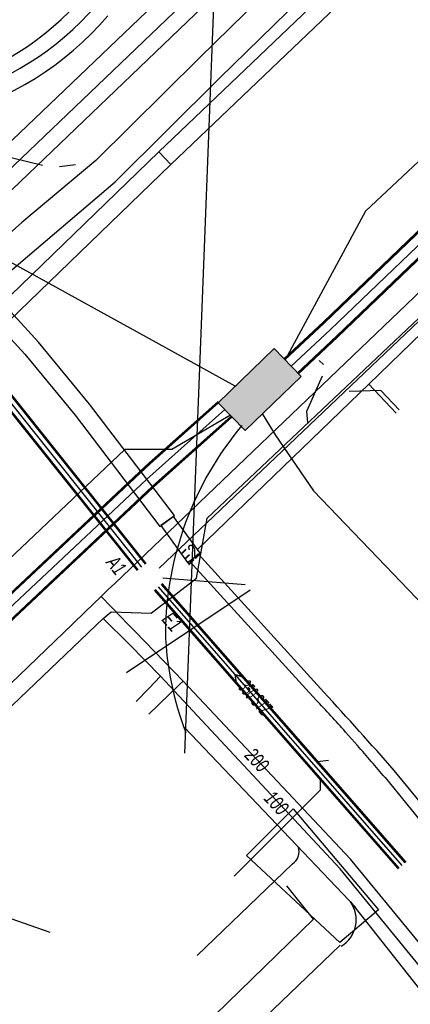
# Model space of a CAD drawing. Header units: metres. Extents: x 2695563 to 2696938, y 1260544 to 1262032.
# Tile 15 of 256: x 2695683 to 2695698, y 1260953 to 1260991. Entities that reach past the tile are written whole.
import ezdxf

# ---------------------------------------------------------------- set-up
doc = ezdxf.new("R2010")
doc.units = ezdxf.units.M
doc.linetypes.add('AUSGEZOGEN', pattern=[0])
for name, color, linetype in [('AW_LK_ Haltung Text', 7, 'AUSGEZOGEN'), ('AW_LK_Ein-Auslauftext', 24, 'AUSGEZOGEN'), ('AW_LK_Haltung', 24, 'AUSGEZOGEN'), ('AW_LK_Trasselinie', 24, 'AUSGEZOGEN'), ('EW_LK_Bauwerk_FL_Linie_Punkt', 1, 'AUSGEZOGEN'), ('EW_LK_Trasseabs', 1, 'AUSGEZOGEN'), ('EW_LK_Trasserand', 1, 'AUSGEZOGEN'), ('FM_LK_SW_BAUWERK', 94, 'AUSGEZOGEN'), ('FM_LK_SW_TRASSEKANTE', 94, 'AUSGEZOGEN'), ('GA_LK_Leitung', 32, 'AUSGEZOGEN'), ('GA_LK_Leitung_Text', 32, 'AUSGEZOGEN'), ('LKSwisscomProjekterimeterAktiv', 7, 'AUSGEZOGEN'), ('TV_LK_LEITUNG', 92, 'AUSGEZOGEN'), ('WA_LK_Leitung', 171, 'AUSGEZOGEN'), ('WA_LK_Leitung_Text', 171, 'AUSGEZOGEN')]:
    doc.layers.add(name, color=color, linetype=linetype)
doc.styles.add('ARIAL', font='arial.ttf')
pattern_1 = [(0, (2708005, 1273150), (6075, 6075), [6075, -6075]), (90, (2708005, 1273150), (-6075, 6075), [6075, -6075])]

# ---------------------------------------------------------------- blocks, each defined once
blk = doc.blocks.new('COMPLEXOBJECT_1486')
at = {"layer": 'AW_LK_Trasselinie', "color": 24, "linetype": 'AUSGEZOGEN', "transparency": 33554687}
blk.add_arc((5676.339, 10999.408), 11.039, 250.3905, 319.4564, dxfattribs=at)
blk = doc.blocks.new('COMPLEXOBJECT_1487')
at = {"layer": 'AW_LK_Trasselinie', "color": 24, "linetype": 'AUSGEZOGEN', "transparency": 33554687}
blk.add_arc((5676.342, 10999.401), 12.231, 250.6966, 319.4388, dxfattribs=at)
blk = doc.blocks.new('COMPLEXOBJECT_1546')
at = {"layer": 'AW_LK_Haltung', "color": 24, "linetype": 'AUSGEZOGEN', "transparency": 33554687}
blk.add_line((5716.755, 11022.188), (5685.181, 10991.84), dxfattribs=at)
blk.add_arc((5676.169, 10999.763), 12, 254.6386, 318.6796, dxfattribs=at)
blk = doc.blocks.new('COMPLEXOBJECT_1618')
at = {"layer": 'EW_LK_Trasserand', "color": 1, "linetype": 'AUSGEZOGEN', "transparency": 33554687}
for points in [[(5710.96, 11003.519), (5712.247, 11004.641), (5711.631, 11005.324), (5710.368, 11004.223)], [(5708.152, 11002.842), (5706.226, 11002.349), (5704.121, 11001.973)], [(5704.291, 11001.069), (5706.422, 11001.449), (5708.441, 11001.967)], [(5701.534, 11001.174), (5699.274, 10999.593), (5693.884, 10994.456), (5689.164, 10989.827), (5685.174, 10985.863), (5682.322, 10983.483), (5681.082, 10982.374)], [(5681.082, 10982.374), (5681.843, 10981.578), (5685.916, 10985.049), (5689.936, 10989.045), (5694.648, 10993.664), (5700.034, 10998.795), (5701.998, 11000.372)]]:
    blk.add_lwpolyline(points, dxfattribs=at)
for centre, radius, start, end in [((5707.042, 11007.091), 4.392, 284.6372, 319.2247), ((5707.21, 11006.786), 4.974, 284.3345, 318.9414), ((5704.673, 10995.599), 6.398, 94.947, 119.3798), ((5704.756, 10995.42), 5.668, 94.7029, 119.1124)]:
    blk.add_arc(centre, radius, start, end, dxfattribs=at)
blk = doc.blocks.new('COMPLEXOBJECT_1777')
at = {"layer": 'EW_LK_Trasserand', "color": 1, "linetype": 'AUSGEZOGEN', "transparency": 33554687}
for p, q in [((5688.793, 10970.397), (5693.656, 10965.056)), ((5694.795, 10963.822), (5695.252, 10963.307)), ((5727.507, 10924.448), (5696.665, 10962.343)), ((5696.314, 10962.065), (5727.019, 10924.352))]:
    blk.add_line(p, q, dxfattribs=at)
blk.add_lwpolyline([(5693.957, 10965.36), (5689.116, 10970.69), (5688.793, 10970.397)], dxfattribs=at)
for centre, radius, start, end in [((5555.859, 10838.682), 187.399, 41.29076, 42.53029), ((5651.197, 10924.723), 58.562, 41.88593, 43.52899), ((5650.8, 10924.222), 59.191, 39.74191, 41.32378)]:
    blk.add_arc(centre, radius, start, end, dxfattribs=at)
blk = doc.blocks.new('COMPLEXOBJECT_2756')
at = {"layer": 'FM_LK_SW_TRASSEKANTE', "color": 94, "linetype": 'AUSGEZOGEN', "transparency": 33554687}
for centre, radius, start, end in [((5700.519, 10967.521), 12.667, 140.1322, 179.3768), ((5699.572, 10968.045), 11.726, 181.8884, 201.2112)]:
    blk.add_arc(centre, radius, start, end, dxfattribs=at)
blk = doc.blocks.new('COMPLEXOBJECT_2759')
at = {"layer": 'FM_LK_SW_TRASSEKANTE', "color": 94, "linetype": 'AUSGEZOGEN', "transparency": 33554687}
blk.add_lwpolyline([(5694.983, 10957.268), (5701.705, 10948.753), (5719.127, 10927.599), (5711.754, 10937.139), (5706.281, 10932.581)], dxfattribs=at)
blk.add_arc((5694.023, 10956.579), 1.182, 300.3314, 35.6852, dxfattribs=at)
blk = doc.blocks.new('COMPLEXOBJECT_2819')
at = {"layer": 'FM_LK_SW_TRASSEKANTE', "color": 94, "linetype": 'AUSGEZOGEN', "transparency": 33554687}
blk.add_line((5692.75, 10958.741), (5689.082, 10955.202), dxfattribs=at)
blk.add_arc((5692.461, 10959.203), 0.545, 302.0418, 18.9141, dxfattribs=at)

msp = doc.modelspace()

# ---------------------------------------------------------------- hatches: boundary and pattern name
at = {"layer": 'EW_LK_Trasserand', "lineweight": 18, "transparency": 33554687}
h = msp.add_hatch(dxfattribs=at)
h.set_pattern_fill('MUSTER', color=1, scale=6075, style=0, pattern_type=2)
h.set_pattern_definition(pattern_1)
h.paths.add_polyline_path([(2695710.034, 1261006.538), (2695704.902, 1261001.623), (2695688.568, 1260986.011), (2695689.039, 1260985.521), (2695705.372, 1261001.13), (2695710.519, 1261006.029)], flags=0)
h = msp.add_hatch(dxfattribs=at)
h.set_pattern_fill('MUSTER', color=1, scale=6075, style=0, pattern_type=2)
h.set_pattern_definition(pattern_1)
h.paths.add_polyline_path([(2695682.052, 1260982.184), (2695682.813, 1260981.388), (2695686.886, 1260984.859), (2695690.906, 1260988.855), (2695695.618, 1260993.474), (2695701.004, 1260998.605), (2695702.968, 1261000.182), (2695703.036, 1261000.219), (2695703.105, 1261000.256), (2695703.174, 1261000.291), (2695703.244, 1261000.326), (2695703.315, 1261000.36), (2695703.385, 1261000.392), (2695703.456, 1261000.424), (2695703.528, 1261000.455), (2695703.6, 1261000.484), (2695703.672, 1261000.513), (2695703.745, 1261000.541), (2695703.818, 1261000.568), (2695703.892, 1261000.593), (2695703.966, 1261000.618), (2695704.04, 1261000.642), (2695704.115, 1261000.664), (2695704.189, 1261000.686), (2695704.265, 1261000.706), (2695704.34, 1261000.726), (2695704.416, 1261000.745), (2695704.491, 1261000.762), (2695704.568, 1261000.779), (2695704.644, 1261000.794), (2695704.721, 1261000.808), (2695704.797, 1261000.822), (2695704.874, 1261000.834), (2695704.951, 1261000.845), (2695705.029, 1261000.855), (2695705.106, 1261000.864), (2695705.183, 1261000.872), (2695705.261, 1261000.879), (2695707.392, 1261001.259), (2695709.411, 1261001.777), (2695709.505, 1261001.802), (2695709.598, 1261001.829), (2695709.69, 1261001.857), (2695709.782, 1261001.888), (2695709.874, 1261001.92), (2695709.965, 1261001.954), (2695710.055, 1261001.989), (2695710.144, 1261002.027), (2695710.233, 1261002.066), (2695710.321, 1261002.107), (2695710.408, 1261002.149), (2695710.494, 1261002.193), (2695710.579, 1261002.239), (2695710.664, 1261002.287), (2695710.747, 1261002.336), (2695710.83, 1261002.387), (2695710.911, 1261002.439), (2695710.992, 1261002.493), (2695711.071, 1261002.549), (2695711.149, 1261002.606), (2695711.227, 1261002.665), (2695711.303, 1261002.725), (2695711.377, 1261002.786), (2695711.451, 1261002.849), (2695711.523, 1261002.914), (2695711.594, 1261002.98), (2695711.664, 1261003.047), (2695711.733, 1261003.115), (2695711.8, 1261003.185), (2695711.866, 1261003.257), (2695711.93, 1261003.329), (2695713.217, 1261004.451), (2695712.601, 1261005.134), (2695711.338, 1261004.033), (2695711.282, 1261003.969), (2695711.224, 1261003.906), (2695711.165, 1261003.844), (2695711.105, 1261003.783), (2695711.043, 1261003.723), (2695710.981, 1261003.665), (2695710.917, 1261003.608), (2695710.853, 1261003.552), (2695710.787, 1261003.497), (2695710.72, 1261003.444), (2695710.652, 1261003.392), (2695710.583, 1261003.341), (2695710.514, 1261003.291), (2695710.443, 1261003.243), (2695710.371, 1261003.197), (2695710.299, 1261003.152), (2695710.225, 1261003.108), (2695710.151, 1261003.065), (2695710.076, 1261003.024), (2695710, 1261002.985), (2695709.923, 1261002.947), (2695709.846, 1261002.911), (2695709.768, 1261002.876), (2695709.689, 1261002.842), (2695709.61, 1261002.81), (2695709.53, 1261002.78), (2695709.449, 1261002.751), (2695709.368, 1261002.724), (2695709.287, 1261002.698), (2695709.205, 1261002.674), (2695709.122, 1261002.652), (2695707.196, 1261002.159), (2695705.091, 1261001.783), (2695705.003, 1261001.775), (2695704.916, 1261001.765), (2695704.829, 1261001.755), (2695704.741, 1261001.743), (2695704.654, 1261001.73), (2695704.567, 1261001.716), (2695704.481, 1261001.7), (2695704.394, 1261001.684), (2695704.308, 1261001.666), (2695704.222, 1261001.647), (2695704.137, 1261001.627), (2695704.051, 1261001.606), (2695703.966, 1261001.583), (2695703.881, 1261001.56), (2695703.797, 1261001.535), (2695703.713, 1261001.509), (2695703.629, 1261001.482), (2695703.546, 1261001.453), (2695703.463, 1261001.424), (2695703.38, 1261001.393), (2695703.298, 1261001.362), (2695703.216, 1261001.329), (2695703.135, 1261001.295), (2695703.055, 1261001.26), (2695702.974, 1261001.224), (2695702.895, 1261001.187), (2695702.815, 1261001.148), (2695702.737, 1261001.109), (2695702.659, 1261001.068), (2695702.581, 1261001.027), (2695702.504, 1261000.984), (2695700.244, 1260999.403), (2695694.854, 1260994.266), (2695690.134, 1260989.637), (2695686.144, 1260985.673), (2695683.292, 1260983.293)], flags=0)
h = msp.add_hatch(dxfattribs=at)
h.set_pattern_fill('MUSTER', color=1, scale=6075, style=0, pattern_type=2)
h.set_pattern_definition(pattern_1)
h.paths.add_polyline_path([(2695688.568, 1260986.011), (2695671.816, 1260969.772), (2695672.261, 1260969.294), (2695689.039, 1260985.521)], flags=0)
h = msp.add_hatch(dxfattribs=at)
h.set_pattern_fill('MUSTER', color=1, scale=6075, style=0, pattern_type=2)
h.set_pattern_definition(pattern_1)
h.paths.add_polyline_path([(2695689.169, 1260971.988), (2695685.896, 1260976.283), (2695683.936, 1260978.674), (2695682.288, 1260980.462), (2695681.778, 1260979.982), (2695683.408, 1260978.214), (2695685.346, 1260975.849), (2695688.613, 1260971.564)], flags=0)
h = msp.add_hatch(dxfattribs=at)
h.set_pattern_fill('MUSTER', color=1, scale=6075, style=0, pattern_type=2)
h.set_pattern_definition(pattern_1)
h.paths.add_polyline_path([(2695690.167, 1260970.53), (2695689.134, 1260971.952), (2695688.648, 1260971.6), (2695689.682, 1260970.177)], flags=0)
h = msp.add_hatch(dxfattribs=at)
h.set_pattern_fill('MUSTER', color=1, scale=6075, style=0, pattern_type=2)
h.set_pattern_definition(pattern_1)
h.paths.add_polyline_path([(2695689.763, 1260970.207), (2695694.626, 1260964.866), (2695694.663, 1260964.827), (2695694.701, 1260964.787), (2695694.738, 1260964.748), (2695694.775, 1260964.709), (2695694.812, 1260964.669), (2695694.849, 1260964.63), (2695694.886, 1260964.59), (2695694.923, 1260964.551), (2695694.96, 1260964.511), (2695694.997, 1260964.472), (2695695.034, 1260964.432), (2695695.071, 1260964.392), (2695695.108, 1260964.352), (2695695.145, 1260964.313), (2695695.182, 1260964.273), (2695695.218, 1260964.233), (2695695.255, 1260964.193), (2695695.292, 1260964.153), (2695695.328, 1260964.114), (2695695.365, 1260964.074), (2695695.401, 1260964.034), (2695695.438, 1260963.994), (2695695.474, 1260963.954), (2695695.511, 1260963.913), (2695695.547, 1260963.873), (2695695.584, 1260963.833), (2695695.62, 1260963.793), (2695695.656, 1260963.753), (2695695.693, 1260963.713), (2695695.729, 1260963.672), (2695695.765, 1260963.632), (2695696.222, 1260963.117), (2695696.257, 1260963.077), (2695696.292, 1260963.038), (2695696.326, 1260962.998), (2695696.361, 1260962.958), (2695696.396, 1260962.919), (2695696.43, 1260962.879), (2695696.465, 1260962.839), (2695696.499, 1260962.799), (2695696.534, 1260962.759), (2695696.568, 1260962.72), (2695696.603, 1260962.68), (2695696.637, 1260962.64), (2695696.672, 1260962.6), (2695696.706, 1260962.56), (2695696.74, 1260962.52), (2695696.774, 1260962.48), (2695696.809, 1260962.44), (2695696.843, 1260962.399), (2695696.877, 1260962.359), (2695696.911, 1260962.319), (2695696.945, 1260962.279), (2695696.979, 1260962.239), (2695697.013, 1260962.198), (2695697.047, 1260962.158), (2695697.081, 1260962.118), (2695697.115, 1260962.077), (2695697.149, 1260962.037), (2695697.183, 1260961.996), (2695697.217, 1260961.956), (2695697.25, 1260961.916), (2695697.284, 1260961.875), (2695727.989, 1260924.162), (2695727.993, 1260924.156), (2695727.997, 1260924.149), (2695728.001, 1260924.143), (2695728.005, 1260924.137), (2695728.009, 1260924.13), (2695728.013, 1260924.124), (2695728.017, 1260924.117), (2695728.02, 1260924.11), (2695728.024, 1260924.104), (2695728.027, 1260924.097), (2695728.031, 1260924.09), (2695728.034, 1260924.084), (2695728.037, 1260924.077), (2695728.041, 1260924.07), (2695728.044, 1260924.063), (2695728.047, 1260924.056), (2695728.05, 1260924.049), (2695728.053, 1260924.042), (2695728.055, 1260924.035), (2695728.058, 1260924.028), (2695728.061, 1260924.021), (2695728.063, 1260924.014), (2695728.066, 1260924.007), (2695728.068, 1260924), (2695728.071, 1260923.993), (2695728.073, 1260923.985), (2695728.075, 1260923.978), (2695728.077, 1260923.971), (2695728.079, 1260923.964), (2695728.081, 1260923.956), (2695728.083, 1260923.949), (2695728.59, 1260924.042), (2695728.588, 1260924.05), (2695728.586, 1260924.057), (2695728.583, 1260924.065), (2695728.581, 1260924.072), (2695728.579, 1260924.08), (2695728.576, 1260924.087), (2695728.573, 1260924.095), (2695728.57, 1260924.102), (2695728.567, 1260924.11), (2695728.564, 1260924.117), (2695728.561, 1260924.124), (2695728.558, 1260924.132), (2695728.555, 1260924.139), (2695728.551, 1260924.146), (2695728.548, 1260924.153), (2695728.544, 1260924.16), (2695728.54, 1260924.167), (2695728.536, 1260924.174), (2695728.532, 1260924.181), (2695728.528, 1260924.187), (2695728.524, 1260924.194), (2695728.52, 1260924.201), (2695728.515, 1260924.208), (2695728.511, 1260924.214), (2695728.506, 1260924.221), (2695728.502, 1260924.227), (2695728.497, 1260924.233), (2695728.492, 1260924.24), (2695728.487, 1260924.246), (2695728.482, 1260924.252), (2695728.477, 1260924.258), (2695697.635, 1260962.153), (2695697.549, 1260962.251), (2695697.462, 1260962.349), (2695697.376, 1260962.448), (2695697.289, 1260962.546), (2695697.203, 1260962.644), (2695697.116, 1260962.741), (2695697.029, 1260962.839), (2695696.942, 1260962.937), (2695696.856, 1260963.035), (2695696.769, 1260963.133), (2695696.682, 1260963.23), (2695696.594, 1260963.328), (2695696.507, 1260963.425), (2695696.42, 1260963.523), (2695696.333, 1260963.62), (2695696.245, 1260963.717), (2695696.158, 1260963.815), (2695696.071, 1260963.912), (2695695.983, 1260964.009), (2695695.895, 1260964.106), (2695695.808, 1260964.203), (2695695.72, 1260964.3), (2695695.632, 1260964.397), (2695695.544, 1260964.494), (2695695.456, 1260964.591), (2695695.368, 1260964.687), (2695695.28, 1260964.784), (2695695.192, 1260964.881), (2695695.104, 1260964.977), (2695695.015, 1260965.074), (2695694.927, 1260965.17), (2695690.086, 1260970.5)], flags=0)
at = {"layer": 'FM_LK_SW_BAUWERK', "transparency": 33554687}
msp.add_hatch(color=7, dxfattribs=at).paths.add_polyline_path([(2695694.059, 1260977.344), (2695693.017, 1260978.422), (2695690.86, 1260976.337), (2695691.903, 1260975.258)])
at = {"layer": 'LKSwisscomProjekterimeterAktiv', "transparency": 33554687}
h = msp.add_hatch(dxfattribs=at)
h.set_pattern_fill('MUSTER', color=94, scale=7500, style=0, pattern_type=2)
h.set_pattern_definition([(0, (2710855, 1276000), (7500, 7500), [7500, -7500]), (90, (2710855, 1276000), (-7500, 7500), [7500, -7500])])
h.paths.add_polyline_path([(2695691.95, 1260958.868), (2695695.549, 1260955.508), (2695697.03, 1260956.778), (2695693.749, 1260960.667)], flags=0)

# ---------------------------------------------------------------- linework, layer by layer
at = {"layer": 'AW_LK_Haltung', "color": 24, "linetype": 'AUSGEZOGEN', "transparency": 33554687}
for p, q in [((2695746.288, 1261025.007), (2695688.59, 1260969.95)), ((2695684.096, 1260985.484), (2695677.979, 1260986.999)), ((2695685.356, 1260985.517), (2695684.739, 1260985.433)), ((2695694.748, 1260977.964), (2695694.91, 1260977.813)), ((2695691.893, 1260969.313), (2695688.721, 1260969.561)), ((2695687.32, 1260965.931), (2695692.088, 1260969.119)), ((2695695.105, 1260962.528), (2695694.678, 1260962.487))]:
    msp.add_line(p, q, dxfattribs=at)
at = {"layer": 'AW_LK_Haltung', "linetype": 'AUSGEZOGEN', "transparency": 33554687}
for p, q in [((2695688.058, 1260970.108), (2695673.889, 1260987.886)), ((2695688.073, 1260970.121), (2695673.904, 1260987.899)), ((2695688.089, 1260970.133), (2695673.92, 1260987.911)), ((2695687.745, 1260969.859), (2695673.576, 1260987.637)), ((2695687.761, 1260969.871), (2695673.592, 1260987.649)), ((2695687.776, 1260969.884), (2695673.607, 1260987.662)), ((2695698.063, 1260958.582), (2695688.671, 1260969.328)), ((2695698.081, 1260958.597), (2695688.689, 1260969.343)), ((2695698.098, 1260958.612), (2695688.706, 1260969.358)), ((2695697.8, 1260958.352), (2695688.408, 1260969.098)), ((2695697.817, 1260958.367), (2695688.425, 1260969.113)), ((2695697.835, 1260958.382), (2695688.443, 1260969.128))]:
    msp.add_line(p, q, dxfattribs=at)
at = {"layer": 'AW_LK_Haltung', "color": 255, "transparency": 33554687}
for p, q in [((2695687.917, 1260969.996), (2695673.748, 1260987.774)), ((2695697.949, 1260958.482), (2695688.557, 1260969.228))]:
    msp.add_line(p, q, dxfattribs=at)
at = {"layer": 'AW_LK_Haltung', "color": 24, "linetype": 'AUSGEZOGEN', "transparency": 33554687}
for points in [[(2695694.867, 1260977.356), (2695694.254, 1260976.002), (2695694.295, 1260975.574)], [(2695697.825, 1260976.063), (2695697.127, 1260976.802), (2695695.904, 1260976.771)], [(2695691.475, 1260958.068), (2695692.848, 1260959.445), (2695694.803, 1260961.407), (2695694.803, 1260961.759)]]:
    msp.add_lwpolyline(points, dxfattribs=at)
at = {"layer": 'EW_LK_Bauwerk_FL_Linie_Punkt', "color": 1, "linetype": 'AUSGEZOGEN', "transparency": 33554687}
for p, q in [((2695690.302, 1260981.989), (2695689.555, 1260962.817)), ((2695668.782, 1260961.329), (2695684.377, 1260955.914))]:
    msp.add_line(p, q, dxfattribs=at)
at = {"layer": 'EW_LK_Trasseabs', "color": 1, "linetype": 'AUSGEZOGEN', "transparency": 33554687}
for p, q in [((2695690.851, 1260996.179), (2695690.302, 1260981.989)), ((2695679.902, 1260983.579), (2695692.236, 1260995.379)), ((2695696.66, 1260977.05), (2695706.542, 1260986.636)), ((2695690.061, 1260970.676), (2695696.66, 1260977.05)), ((2695697.708, 1260975.93), (2695696.66, 1260977.05))]:
    msp.add_line(p, q, dxfattribs=at)
at = {"layer": 'EW_LK_Trasserand', "color": 1, "linetype": 'AUSGEZOGEN', "transparency": 33554687}
for points in [[(2695710.034, 1261006.538), (2695704.902, 1261001.623), (2695688.568, 1260986.011), (2695689.039, 1260985.521), (2695705.372, 1261001.13), (2695710.519, 1261006.029), (2695710.034, 1261006.538)], [(2695688.568, 1260986.011), (2695671.816, 1260969.772), (2695672.261, 1260969.294), (2695689.039, 1260985.521), (2695688.568, 1260986.011)], [(2695689.169, 1260971.988), (2695685.896, 1260976.283), (2695683.936, 1260978.674), (2695682.288, 1260980.462), (2695681.778, 1260979.982), (2695683.408, 1260978.214), (2695685.346, 1260975.849), (2695688.613, 1260971.564), (2695689.169, 1260971.988)], [(2695690.167, 1260970.53), (2695689.134, 1260971.952), (2695688.648, 1260971.6), (2695689.682, 1260970.177), (2695690.167, 1260970.53)]]:
    msp.add_lwpolyline(points, close=True, dxfattribs=at)
at = {"layer": 'FM_LK_SW_BAUWERK', "color": 94, "transparency": 33554687}
msp.add_lwpolyline([(2695694.059, 1260977.344), (2695693.017, 1260978.422), (2695690.86, 1260976.337), (2695691.903, 1260975.258), (2695694.059, 1260977.344)], close=True, dxfattribs=at)
at = {"layer": 'FM_LK_SW_TRASSEKANTE', "linetype": 'AUSGEZOGEN', "transparency": 33554687}
for p, q in [((2695725.282, 1261008.653), (2695694.9, 1260979.444)), ((2695725.3, 1261008.634), (2695694.918, 1260979.425)), ((2695725.318, 1261008.616), (2695694.935, 1260979.407)), ((2695725.802, 1261008.112), (2695695.417, 1260978.899)), ((2695725.82, 1261008.094), (2695695.434, 1260978.881)), ((2695725.838, 1261008.075), (2695695.452, 1260978.862)), ((2695694.9, 1260979.444), (2695693.388, 1260978.027)), ((2695694.918, 1260979.425), (2695693.406, 1260978.009)), ((2695694.935, 1260979.407), (2695693.423, 1260977.99)), ((2695695.417, 1260978.899), (2695693.901, 1260977.48)), ((2695695.434, 1260978.881), (2695693.918, 1260977.461)), ((2695695.452, 1260978.862), (2695693.936, 1260977.443)), ((2695688.203, 1260974.011), (2695690.852, 1260976.378)), ((2695688.22, 1260973.992), (2695690.869, 1260976.359)), ((2695688.237, 1260973.973), (2695690.886, 1260976.34)), ((2695688.703, 1260973.451), (2695691.352, 1260975.818)), ((2695688.72, 1260973.432), (2695691.369, 1260975.799)), ((2695688.737, 1260973.413), (2695691.386, 1260975.78)), ((2695687.825, 1260973.673), (2695688.203, 1260974.011)), ((2695687.843, 1260973.654), (2695688.22, 1260973.992)), ((2695687.86, 1260973.636), (2695688.237, 1260973.973)), ((2695656.035, 1260943.731), (2695687.825, 1260973.673)), ((2695656.052, 1260943.712), (2695687.843, 1260973.654)), ((2695656.07, 1260943.694), (2695687.86, 1260973.636)), ((2695688.332, 1260973.12), (2695688.703, 1260973.451)), ((2695688.349, 1260973.102), (2695688.72, 1260973.432)), ((2695688.367, 1260973.083), (2695688.737, 1260973.413)), ((2695656.552, 1260943.188), (2695688.332, 1260973.12)), ((2695656.57, 1260943.17), (2695688.349, 1260973.102)), ((2695656.587, 1260943.151), (2695688.367, 1260973.083))]:
    msp.add_line(p, q, dxfattribs=at)
at = {"layer": 'FM_LK_SW_TRASSEKANTE', "color": 255, "transparency": 33554687}
for p, q in [((2695725.56, 1261008.364), (2695695.176, 1260979.153)), ((2695695.176, 1260979.153), (2695693.662, 1260977.735)), ((2695688.47, 1260973.712), (2695691.119, 1260976.079)), ((2695688.096, 1260973.378), (2695688.47, 1260973.712)), ((2695656.311, 1260943.441), (2695688.096, 1260973.378))]:
    msp.add_line(p, q, dxfattribs=at)
at = {"layer": 'FM_LK_SW_TRASSEKANTE', "color": 94, "linetype": 'AUSGEZOGEN', "transparency": 33554687}
msp.add_line((2695689.566, 1260963.802), (2695696.157, 1260956.863), dxfattribs=at)
for points in [[(2695724.248, 1261009.738), (2695696.53, 1260983.727), (2695693.435, 1260977.989)], [(2695691.517, 1260976.972), (2695688.47, 1260978.653), (2695680.468, 1260983.069), (2695666.049, 1260998.389)], [(2695691.33, 1260975.851), (2695689.077, 1260974.524), (2695688.47, 1260974.526), (2695687.262, 1260974.529), (2695668.325, 1260956.547)], [(2695692.561, 1260975.895), (2695693.057, 1260975.102), (2695694.53, 1260972.931), (2695697.299, 1260970.045), (2695699.376, 1260967.88)], [(2695676.849, 1260949.905), (2695678.941, 1260947.755), (2695681.731, 1260944.889), (2695683.126, 1260943.455), (2695688.47, 1260948.589), (2695695.563, 1260955.403)]]:
    msp.add_lwpolyline(points, dxfattribs=at)
at = {"layer": 'GA_LK_Leitung', "color": 32, "linetype": 'AUSGEZOGEN', "transparency": 33554687}
for points in [[(2695677.389, 1260980.134), (2695699.154, 1261000.988), (2695708.762, 1261010.339), (2695713.228, 1261014.619), (2695720.922, 1261022.03), (2695721.178, 1261022.277)], [(2695686.421, 1260968.012), (2695686.735, 1260968.271), (2695688.27, 1260968.222), (2695690.029, 1260969.561), (2695690.428, 1260971.88), (2695698.585, 1260979.599), (2695707.192, 1260987.976), (2695724.871, 1261004.86), (2695725.161, 1261005.137), (2695728.231, 1261008.121), (2695732.385, 1261012.05), (2695733.09, 1261012.717)], [(2695639.17, 1260922.565), (2695647.218, 1260930.227), (2695658.991, 1260941.628), (2695669.701, 1260952.031), (2695673.897, 1260956.026), (2695686.421, 1260968.012)], [(2695758.597, 1260886.833), (2695754.235, 1260891.229), (2695747.339, 1260898.224), (2695743.3, 1260902.358), (2695731.779, 1260914.488), (2695722.254, 1260925.688), (2695722.211, 1260926.126), (2695720.459, 1260928.249), (2695720.039, 1260928.408), (2695716.151, 1260933.146), (2695715.7, 1260933.665), (2695695.557, 1260958.349), (2695688.632, 1260965.782), (2695687.438, 1260967.007), (2695686.421, 1260968.012)], [(2695688.632, 1260965.782), (2695688.183, 1260965.312), (2695687.7, 1260964.808)]]:
    msp.add_lwpolyline(points, dxfattribs=at)
at = {"layer": 'LKSwisscomProjekterimeterAktiv', "color": 94, "linetype": 'AUSGEZOGEN', "transparency": 33554687}
msp.add_lwpolyline([(2695691.95, 1260958.868), (2695693.749, 1260960.667), (2695697.03, 1260956.778), (2695695.549, 1260955.508), (2695691.95, 1260958.868)], close=True, dxfattribs=at)
at = {"layer": 'TV_LK_LEITUNG', "color": 92, "linetype": 'AUSGEZOGEN', "transparency": 33554687}
msp.add_lwpolyline([(2695672.299, 1260932.221), (2695673.281, 1260932.449), (2695683.597, 1260943.172), (2695682.172, 1260944.393), (2695694.524, 1260956.406), (2695693.506, 1260957.695)], dxfattribs=at)
at = {"layer": 'WA_LK_Leitung', "color": 7, "linetype": 'AUSGEZOGEN', "transparency": 33554687}
for points in [[(2695678.269, 1260980.104), (2695678.933, 1260980.741), (2695700.689, 1261001.63), (2695715.659, 1261016.231), (2695716.156, 1261016.694), (2695716.431, 1261016.95), (2695721.07, 1261021.382), (2695721.329, 1261021.629), (2695721.908, 1261022.182)], [(2695732.176, 1261012.754), (2695731.669, 1261012.272), (2695731.371, 1261011.989), (2695728.157, 1261008.935), (2695724.82, 1261005.798), (2695712.167, 1260993.589), (2695706.476, 1260988.14), (2695698.417, 1260980.424), (2695686.877, 1260969.366), (2695686.624, 1260969.124), (2695686.35, 1260968.861)], [(2695686.35, 1260968.861), (2695685.738, 1260968.271), (2695685.241, 1260967.793), (2695673.334, 1260956.324), (2695667.789, 1260950.986), (2695663.915, 1260947.274), (2695658.242, 1260941.742), (2695654.38, 1260937.91), (2695647.348, 1260931.174), (2695638.599, 1260922.864)], [(2695759.349, 1260886.816), (2695755.061, 1260891.178), (2695747.382, 1260898.957), (2695743.296, 1260903.096), (2695732.521, 1260914.462), (2695724.389, 1260923.965), (2695716.859, 1260933.182), (2695715.846, 1260934.453), (2695710.439, 1260941.086), (2695695.952, 1260958.721), (2695689.504, 1260965.598), (2695687.661, 1260967.504), (2695687.318, 1260967.86), (2695687.144, 1260968.04), (2695686.35, 1260968.861)], [(2695689.504, 1260965.598), (2695689.37, 1260965.467), (2695688.184, 1260964.314)]]:
    msp.add_lwpolyline(points, dxfattribs=at)

# ---------------------------------------------------------------- block references
at = {"layer": 'AW_LK_Haltung', "color": 24, "linetype": 'AUSGEZOGEN', "lineweight": -3, "transparency": 33554687}
msp.add_blockref('COMPLEXOBJECT_1546', (2690000.97, 1249999.81), dxfattribs=at)
at = {"layer": 'AW_LK_Trasselinie', "color": 24, "linetype": 'AUSGEZOGEN', "lineweight": -3, "transparency": 33554687}
for name in ['COMPLEXOBJECT_1486', 'COMPLEXOBJECT_1487']:
    msp.add_blockref(name, (2690000.97, 1249999.81), dxfattribs=at)
at = {"layer": 'EW_LK_Trasserand', "color": 1, "linetype": 'AUSGEZOGEN', "lineweight": -3, "transparency": 33554687}
for name in ['COMPLEXOBJECT_1618', 'COMPLEXOBJECT_1777']:
    msp.add_blockref(name, (2690000.97, 1249999.81), dxfattribs=at)
at = {"layer": 'FM_LK_SW_TRASSEKANTE', "color": 94, "linetype": 'AUSGEZOGEN', "lineweight": -3, "transparency": 33554687}
for name in ['COMPLEXOBJECT_2756', 'COMPLEXOBJECT_2819', 'COMPLEXOBJECT_2759']:
    msp.add_blockref(name, (2690000.97, 1249999.81), dxfattribs=at)

# ---------------------------------------------------------------- texts
at = {"layer": 'AW_LK_ Haltung Text', "color": 24, "transparency": 33554687, "insert": (2695692.133, 1260965.141), "char_height": 0.55705, "width": 2.75543, "attachment_point": 5, "rotation": 311.0913, "style": 'ARIAL'}
msp.add_mtext('\\A1;{\\fArial|i1|b0;\\H0.557054;\\W0.700000;\\C24;< \\W0.490000;350 STZ}\\P', dxfattribs=at)
at = {"layer": 'AW_LK_Ein-Auslauftext', "color": 24, "transparency": 33554687, "char_height": 0.55705, "attachment_point": 7, "style": 'ARIAL'}
for s, insert, width, rotation in [('\\A1;{\\fArial|i1|b0;\\H0.557054;\\W0.700000;\\C24;E2}\\P', (2695689.724, 1260970.051), 0.86376, 43.6581), ('\\A1;{\\fArial|i1|b0;\\H0.557054;\\W0.700000;\\C24;A1}\\P', (2695686.511, 1260970.155), 0.85544, 308.5542), ('\\A1;{\\fArial|i1|b0;\\H0.557054;\\W0.700000;\\C24;E1}\\P', (2695688.653, 1260967.953), 0.85544, 311.1498)]:
    msp.add_mtext(s, dxfattribs=dict(at, insert=insert, width=width, rotation=rotation))
at = {"layer": 'GA_LK_Leitung_Text', "color": 32, "transparency": 33554687, "insert": (2695693.103, 1260960.895), "char_height": 0.55825, "width": 1.10806, "attachment_point": 5, "rotation": 312.9732, "style": 'ARIAL'}
msp.add_mtext('\\A1;{\\fArial|i1|b0;\\H0.558250;\\W0.700000;\\C32;100}\\P', dxfattribs=at)
at = {"layer": 'WA_LK_Leitung_Text', "color": 7, "transparency": 33554687, "insert": (2695692.354, 1260962.551), "char_height": 0.55426, "width": 1.10633, "attachment_point": 5, "rotation": 313.1559, "style": 'ARIAL'}
msp.add_mtext('\\A1;{\\fArial|i1|b0;\\H0.554263;\\W0.700000;\\C7;200}\\P', dxfattribs=at)

doc.saveas('drawing.dxf')
